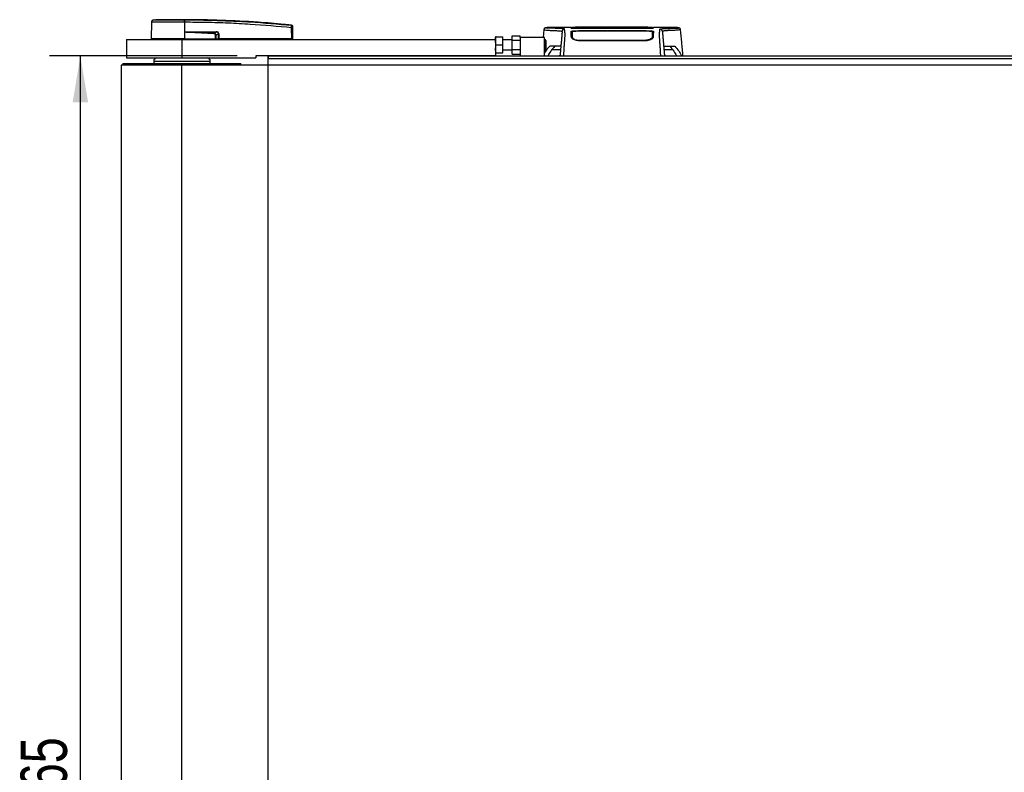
# Model space of a CAD drawing. Header units: millimetres. Extents: x 0 to 420, y 0 to 297.
# Tile 4 of 28: x 51 to 114, y 108 to 157. Entities that reach past the tile are written whole.
import ezdxf

# ---------------------------------------------------------------- set-up
doc = ezdxf.new("R2010")
doc.units = ezdxf.units.MM
doc.layers.add('QUOTE', color=174, linetype='Continuous')
doc.styles.add('SLDTEXTSTYLE3', font='TXT', dxfattribs={"width": 0.75})
doc.dimstyles.new('SLDDIMSTYLE0', dxfattribs={"dimtxt": 3, "dimasz": 3, "dimexe": 0, "dimexo": 0.0625, "dimgap": 0.75, "dimtad": 1, "dimlfac": 12.598399, "dimrnd": 1e-09, "dimzin": 12, "dimdsep": 46, "dimtxsty": 'SLDTEXTSTYLE3', "dimsah": 1, "dimcen": 0.09, "dimadec": 0, "dimazin": 3, "dimtfac": 1, "dimtdec": 3, "dimtofl": 0, "dimtmove": 0, "dimatfit": 3, "dimfxl": 0, "dimfrac": 2, "dimtolj": 1, "dimtzin": 12, "dimarcsym": 0})

# ---------------------------------------------------------------- blocks, each defined once
blk = doc.blocks.new('_D')
at = {"layer": 'QUOTE'}
for p, q in [((64.656, 154.534), (52.542, 154.534)), ((54.542, 62.062), (54.542, 154.534)), ((64.656, 62.062), (52.542, 62.062))]:
    blk.add_line(p, q, dxfattribs=at)
for points in [[(54.542, 154.534), (54.042, 151.534), (55.042, 151.534)], [(54.542, 62.062), (55.042, 65.062), (54.042, 65.062)]]:
    blk.add_solid(points, dxfattribs=at)
at = {"layer": 'QUOTE', "insert": (50.675, 103.864), "char_height": 3, "attachment_point": 1, "rotation": 90, "style": 'SLDTEXTSTYLE3'}
blk.add_mtext('1165', dxfattribs=at)

msp = doc.modelspace()

# ---------------------------------------------------------------- linework, layer by layer
at = {"color": 7, "linetype": 'Continuous', "lineweight": 25}
for p, q in [((59.12482, 156.70783), (59.11554, 155.6449)), ((59.26676, 156.8643), (59.40482, 156.87522)), ((61.26538, 156.87522), (61.26527, 156.87522)), ((61.2655, 156.70788), (61.26628, 155.6449)), ((61.27838, 156.70787), (61.2655, 156.70788)), ((68.17631, 156.52408), (68.17881, 156.52382)), ((68.17886, 156.52381), (68.17881, 156.52382)), ((61.27046, 156.08126), (61.26665, 155.6449)), ((61.27046, 156.08126), (61.2705, 156.08567)), ((61.43837, 156.09522), (63.3011, 156.09522)), ((63.30212, 156.0747), (61.43938, 156.0747)), ((63.16257, 156.00215), (63.30212, 156.0747)), ((63.46052, 155.96532), (63.29307, 155.87827)), ((63.46177, 155.6449), (63.46052, 155.96532)), ((63.47536, 155.96532), (63.47661, 155.6449)), ((68.18483, 155.6449), (68.17863, 156.35564)), ((68.23679, 156.35564), (68.243, 155.6449)), ((81.34906, 155.76397), (81.34024, 155.74412)), ((81.38454, 155.76397), (81.8165, 155.76397)), ((81.8165, 155.24803), (81.8165, 155.76397)), ((82.41181, 155.84378), (82.92775, 155.84378)), ((82.41181, 155.54591), (82.41181, 155.84378)), ((82.92775, 155.72428), (82.92775, 155.84378)), ((84.4659, 156.24048), (84.42077, 155.72428)), ((84.47549, 156.24002), (84.4752, 156.23966)), ((84.84024, 156.37779), (84.85057, 156.37779)), ((86.21699, 156.37857), (84.85057, 156.37857)), ((86.28536, 156.35973), (86.2857, 156.33738)), ((86.29594, 155.75492), (86.29581, 155.66525)), ((88.5237, 156.33869), (86.69807, 156.33869)), ((88.5237, 156.14705), (86.69807, 156.14705)), ((86.73742, 156.33207), (91.02435, 156.33207)), ((90.84717, 156.30832), (86.90769, 156.30832)), ((90.31955, 156.30075), (87.44221, 156.30075)), ((88.5237, 156.33655), (88.5237, 156.33869)), ((89.23807, 156.33655), (88.5237, 156.33655)), ((88.5237, 156.15852), (89.23807, 156.15852)), ((88.5237, 156.15852), (88.5237, 156.14705)), ((88.56338, 156.33864), (89.19839, 156.33864)), ((88.56338, 156.33864), (88.56338, 156.33655)), ((89.19839, 156.15376), (88.56338, 156.15375)), ((88.56338, 156.15375), (88.56338, 156.14391)), ((89.19839, 156.33864), (89.19839, 156.33655)), ((89.19839, 156.14391), (89.19839, 156.15376)), ((91.03567, 156.14402), (89.19839, 156.14391)), ((89.23807, 156.33655), (89.23807, 156.33869)), ((91.0637, 156.33869), (89.23807, 156.33869)), ((89.23807, 156.15852), (89.23807, 156.14705)), ((91.0637, 156.14705), (89.23807, 156.14705)), ((91.46583, 155.75487), (91.46644, 155.6654)), ((91.47611, 156.34012), (91.47644, 156.36247)), ((91.4762, 156.34882), (91.47611, 156.34365)), ((91.47644, 156.36268), (91.47637, 156.35854)), ((91.47667, 156.37557), (91.47666, 156.37506)), ((92.91041, 156.37857), (91.54479, 156.37857)), ((93.28628, 156.24002), (93.28657, 156.23966)), ((57.5277, 155.60522), (57.5277, 154.41459)), ((57.5277, 155.60522), (61.09958, 155.60522)), ((61.26628, 155.6449), (59.11554, 155.6449)), ((59.15419, 155.6449), (59.15489, 155.60522)), ((61.09958, 155.60522), (61.09958, 154.41459)), ((61.09958, 155.60522), (81.34024, 155.60522)), ((61.26466, 155.6449), (61.26463, 155.60522)), ((61.26665, 155.6449), (61.26628, 155.6449)), ((61.26665, 155.6449), (63.27873, 155.6449)), ((63.26628, 155.6449), (63.266, 155.60522)), ((63.28481, 155.6449), (63.46177, 155.6449)), ((63.43436, 155.6449), (63.43387, 155.60522)), ((63.47661, 155.6449), (63.46177, 155.6449)), ((63.47349, 155.6449), (63.47343, 155.60522)), ((68.18483, 155.6449), (63.47661, 155.6449)), ((68.1819, 155.6449), (68.18185, 155.60522)), ((68.18483, 155.6449), (68.243, 155.6449)), ((68.20435, 155.6449), (68.20365, 155.60522)), ((77.65178, 155.6072), (77.65178, 155.60522)), ((78.28594, 155.60522), (78.28594, 155.6072)), ((81.34024, 155.60522), (81.34024, 155.74412)), ((81.34024, 155.60522), (81.34024, 154.53365)), ((81.38454, 155.24803), (81.8165, 155.24803)), ((82.41181, 155.56553), (81.8165, 155.56553)), ((81.8165, 154.73209), (81.8165, 155.24803)), ((82.41181, 154.95015), (82.41181, 155.54591)), ((82.41181, 155.54591), (82.92775, 155.54591)), ((82.92775, 155.72428), (82.92775, 154.53365)), ((84.51525, 155.72428), (82.92775, 155.72428)), ((84.51525, 154.53365), (84.51525, 155.72428)), ((84.56288, 155.56553), (84.51525, 155.56553)), ((84.59463, 155.53378), (84.56288, 155.56553)), ((84.56288, 154.93053), (84.56288, 155.56553)), ((84.59463, 155.53378), (84.59463, 154.96228)), ((84.84014, 155.16682), (84.85644, 155.17605)), ((84.84605, 155.16682), (84.84014, 155.16682)), ((86.28477, 155.71246), (86.31248, 155.65018)), ((86.69807, 155.55202), (86.69809, 155.51238)), ((91.0637, 155.51789), (86.69807, 155.51789)), ((91.0637, 155.55195), (91.06369, 155.51242)), ((92.90533, 155.17605), (92.92163, 155.16682)), ((92.92163, 155.16682), (92.91572, 155.16682)), ((81.34024, 154.53365), (65.86209, 154.53365)), ((65.86209, 154.53365), (65.86209, 154.41459)), ((66.65584, 154.53365), (66.65584, 154.35506)), ((81.34024, 154.75193), (81.34906, 154.73209)), ((81.34024, 154.53365), (191.67172, 154.53365)), ((81.38454, 154.73209), (81.8165, 154.73209)), ((81.8165, 154.93053), (82.41181, 154.93053)), ((82.41181, 154.95015), (82.92775, 154.95015)), ((82.41181, 154.65227), (82.41181, 154.95015)), ((82.41181, 154.65227), (82.92775, 154.65227)), ((84.51525, 154.93053), (84.56288, 154.93053)), ((84.51525, 154.54903), (84.73288, 154.54903)), ((84.56288, 154.93053), (84.59463, 154.96228)), ((85.54281, 154.93792), (84.98256, 154.93792)), ((85.46773, 154.53434), (85.45297, 154.53365)), ((85.46773, 154.53434), (85.5075, 154.53434)), ((85.46773, 154.53365), (85.46773, 154.53434)), ((92.77921, 154.93792), (92.21896, 154.93792)), ((92.25427, 154.53434), (92.29399, 154.53434)), ((92.30874, 154.53365), (92.29399, 154.53434)), ((92.29399, 154.53434), (92.29399, 154.53365)), ((93.02889, 154.54903), (93.34953, 154.54903)), ((93.34953, 154.54903), (93.36245, 154.53365)), ((57.17051, 153.93834), (57.17051, 62.6569)), ((61.09958, 153.93834), (57.17051, 153.93834)), ((57.28957, 154.0574), (57.28957, 153.93834)), ((57.28957, 154.0574), (64.90959, 154.0574)), ((57.5277, 154.41459), (61.09958, 154.41459)), ((59.27395, 154.20292), (59.27395, 154.0574)), ((59.27395, 154.20292), (59.58376, 154.20292)), ((59.58376, 154.20292), (62.92521, 154.20292)), ((61.09958, 154.41459), (65.86209, 154.41459)), ((61.09958, 62.6569), (61.09958, 153.93834)), ((211.91239, 153.93834), (61.09958, 153.93834)), ((62.92521, 154.0574), (62.92521, 154.20292)), ((64.90959, 153.93834), (64.90959, 154.0574)), ((206.35613, 154.35506), (66.65584, 154.35506)), ((66.65584, 153.93834), (66.65584, 154.35506))]:
    msp.add_line(p, q, dxfattribs=at)
at = {"color": 7, "linetype": 'Continuous'}
for p, q in [((66.65584, 62.06158), (66.65584, 154.53365)), ((66.65584, 154.53365), (206.35613, 154.53365))]:
    msp.add_line(p, q, dxfattribs=at)
at = {"color": 7, "linetype": 'Continuous', "lineweight": 25, "flags": 128}
for points in [[(61.27046, 156.08126), (61.36506, 156.07759), (61.43938, 156.0747)], [(63.16093, 155.96796), (63.16117, 155.97314), (63.16142, 155.97822), (63.16165, 155.98313), (63.16188, 155.98777), (63.16208, 155.99206), (63.16227, 155.99593), (63.16243, 155.99931), (63.16257, 156.00215)], [(86.28952, 156.12272), (86.28941, 156.01136), (86.28939, 155.98214), (86.28933, 155.92459), (86.28931, 155.9)], [(88.56338, 156.33931), (87.76959, 156.33933), (86.69807, 156.33937)], [(88.56338, 156.14391), (87.14694, 156.14397), (86.72611, 156.14402)], [(91.0637, 156.33937), (90.61918, 156.33935), (89.19839, 156.33931)], [(91.47242, 155.9), (91.47238, 155.95691), (91.47234, 156.01382), (91.47225, 156.12273)]]:
    msp.add_lwpolyline(points, dxfattribs=at)
at = {"color": 7, "linetype": 'Continuous', "lineweight": 25}
for centre, radius, start, end in [((59.28357, 156.70644), 0.15875, 96.0768723, 179.4999887), ((60.66916, 156.74101), 0.59726, 356.8199271, 11.9182574), ((58.04631, 156.49726), 3.24107, 6.5033888, 6.6968092), ((60.68211, 156.74138), 0.59721, 356.7840625, 11.8829179), ((68.17267, 156.44869), 0.06331, 0.6158593, 83.8958055), ((61.6028, 156.09307), 0.16445, 179.2524098, 186.4143417), ((63.46554, 156.09307), 0.16445, 179.2524098, 186.4143417), ((63.46794, 157.987), 2.02169, 269.78976, 270.21024), ((68.20771, 154.59836), 1.75752, 89.0518988, 90.9481012), ((59.49355, 154.20292), 0.2196, 105.4516934, 180), ((62.7056, 154.20292), 0.2196, 0, 74.5483066)]:
    msp.add_arc(centre, radius, start, end, dxfattribs=at)
for centre, major_axis, ratio, start_param, end_param in [((63.09679, 155.83355), (0.15876, 0.08391), 0.66301777, 5.94884055, 7.12572739), ((63.09679, 155.8332), (0.18187, 0.09676), 0.77058227, 5.94675229, 7.12363913), ((63.19371, 155.88442), (0.26989, 0.13275), 0.60672542, 5.99588539, 7.17277223), ((63.19571, 155.88463), (0.25534, 0.12638), 0.5569608, 5.9946727, 7.17155954)]:
    msp.add_ellipse(centre, major_axis=major_axis, ratio=ratio, start_param=start_param, end_param=end_param, dxfattribs=at)
for points, knots in [([(61.2655, 156.70788), (61.16612, 156.70786), (60.96502, 156.70783), (60.65659, 156.70785), (60.34667, 156.7079), (60.05045, 156.70777), (59.78145, 156.70788), (59.5522, 156.70786), (59.3647, 156.7078), (59.229, 156.7079), (59.14137, 156.70788), (59.13039, 156.70785), (59.12482, 156.70783)], [0, 0, 0, 0, 0.09123037, 0.18462249, 0.28509302, 0.38847717, 0.48894659, 0.59232958, 0.69279869, 0.79618144, 0.89663467, 1, 1, 1, 1]), ([(59.26676, 156.8643), (59.27189, 156.86429), (59.28215, 156.86428), (59.36235, 156.86439), (59.48898, 156.86431), (59.66145, 156.86433), (59.87531, 156.86433), (60.12327, 156.86426), (60.39954, 156.86433), (60.68591, 156.86433), (60.9736, 156.8643), (61.16023, 156.86434), (61.25354, 156.86435)], [0, 0, 0, 0, 0.1019155, 0.20383364, 0.30575296, 0.40767117, 0.50960195, 0.6115312, 0.71346155, 0.81539292, 0.90769638, 1, 1, 1, 1]), ([(61.26527, 156.87522), (61.14742, 156.87522), (60.91137, 156.87522), (60.56367, 156.87522), (60.24046, 156.87522), (59.95306, 156.87522), (59.71634, 156.87522), (59.53973, 156.87522), (59.42561, 156.87522), (59.41175, 156.87522), (59.40482, 156.87522)], [0, 0, 0, 0, 0.12488045, 0.25013958, 0.37464939, 0.49981249, 0.62476421, 0.74955772, 0.87492377, 1, 1, 1, 1]), ([(61.25354, 156.86435), (61.25786, 156.86438), (61.26219, 156.86441), (61.26653, 156.86435), (61.26653, 156.86435)], [0, 0, 0, 0, 0.99963467, 1, 1, 1, 1]), ([(68.17881, 156.52382), (68.15215, 156.52653), (67.98759, 156.54324), (67.26559, 156.61371), (65.78215, 156.73489), (63.64189, 156.85135), (62.05787, 156.86726), (61.26538, 156.87522)], [0, 0, 0, 0, 0.01170126, 0.07220884, 0.31419353, 0.65688711, 1, 1, 1, 1]), ([(61.26653, 156.86435), (61.26653, 156.86435), (61.73673, 156.86409), (62.67722, 156.85434), (64.0874, 156.80979), (65.9233, 156.71711), (67.28559, 156.59304), (68.17941, 156.51164)], [0, 0, 0, 0, 0.00000069, 0.20371068, 0.40747211, 0.61123305, 1, 1, 1, 1]), ([(68.17863, 156.35564), (67.28579, 156.43705), (65.92566, 156.56105), (64.09291, 156.65316), (62.68596, 156.6991), (61.74751, 156.70495), (61.27838, 156.70787)], [0, 0, 0, 0, 0.38905274, 0.59267292, 0.79638077, 1, 1, 1, 1]), ([(68.17863, 156.35564), (68.17919, 156.37343), (68.18031, 156.40905), (68.18105, 156.45623), (68.18096, 156.49161), (68.18023, 156.50765), (68.17957, 156.51083), (68.17941, 156.51164)], [0, 0, 0, 0, 0.23108965, 0.4626691, 0.69303153, 0.92227335, 1, 1, 1, 1]), ([(68.17941, 156.51164), (68.17926, 156.51634), (68.17907, 156.52272), (68.17891, 156.52359), (68.17886, 156.52381)], [0, 0, 0, 0, 0.73611582, 1, 1, 1, 1]), ([(68.17886, 156.52381), (68.1859, 156.52239), (68.19996, 156.51953), (68.21776, 156.5067), (68.23051, 156.48909), (68.2354, 156.47283), (68.23578, 156.4634), (68.23587, 156.4612)], [0, 0, 0, 0, 0.23106275, 0.462125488, 0.693188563, 0.928393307, 1, 1, 1, 1]), ([(68.23587, 156.4612), (68.23587, 156.46098), (68.23588, 156.46015), (68.23594, 156.45394), (68.23598, 156.44937)], [0, 0, 0, 0, 0.26342591, 1, 1, 1, 1]), ([(68.23598, 156.44937), (68.23598, 156.4489), (68.236, 156.44703), (68.23608, 156.43744), (68.23627, 156.41618), (68.23651, 156.38779), (68.2367, 156.36636), (68.23679, 156.35564)], [0, 0, 0, 0, 0.07774703, 0.30683638, 0.53695653, 0.76850921, 1, 1, 1, 1]), ([(91.47671, 156.3772), (91.27175, 156.38299), (90.85148, 156.39488), (90.21235, 156.39575), (89.55639, 156.39573), (88.82205, 156.39592), (88.01279, 156.39698), (87.14333, 156.39965), (86.56842, 156.38457), (86.28507, 156.37713)], [0, 0, 0, 0, 0.12052488, 0.24714067, 0.37252922, 0.4974044, 0.66507391, 0.83492694, 1, 1, 1, 1]), ([(63.16093, 155.96796), (62.80792, 155.98689), (62.17753, 156.0207), (61.54763, 156.06275), (61.27046, 156.08126)], [0, 0, 0, 0, 0.559972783, 1, 1, 1, 1]), ([(61.2705, 156.08567), (61.27157, 156.08598), (61.27432, 156.08678), (61.27966, 156.08788), (61.28771, 156.08918), (61.29971, 156.09059), (61.31759, 156.09212), (61.34426, 156.09361), (61.38545, 156.09496), (61.4182, 156.09512), (61.43837, 156.09522)], [0, 0, 0, 0, 0.0199034, 0.05101553, 0.09695623, 0.16503878, 0.26617597, 0.41665359, 0.64077612, 1, 1, 1, 1]), ([(61.43938, 156.0747), (61.76109, 156.06222), (62.33553, 156.03993), (62.90987, 156.0137), (63.16257, 156.00215)], [0, 0, 0, 0, 0.56002522, 1, 1, 1, 1]), ([(63.26501, 155.87827), (63.27091, 155.87829), (63.28143, 155.87832), (63.28952, 155.87829), (63.29307, 155.87827)], [0, 0, 0, 0, 0.56, 1, 1, 1, 1]), ([(63.27873, 155.6449), (63.27474, 155.68843), (63.26763, 155.76608), (63.26581, 155.84402), (63.26501, 155.87827)], [0, 0, 0, 0, 0.56058603, 1, 1, 1, 1]), ([(63.29307, 155.87827), (63.29248, 155.83468), (63.29142, 155.75674), (63.28683, 155.67911), (63.28481, 155.6449)], [0, 0, 0, 0, 0.55939227, 1, 1, 1, 1]), ([(81.38454, 155.76397), (81.37961, 155.76397), (81.36079, 155.76397), (81.34391, 155.76397), (81.35, 155.76397), (81.35046, 155.76397)], [0, 0, 0, 0, 0.2471015, 0.94342069, 1, 1, 1, 1]), ([(81.38454, 155.24803), (81.37069, 155.31247), (81.34258, 155.44334), (81.35103, 155.61833), (81.37539, 155.72421), (81.38454, 155.76397)], [0, 0, 0, 0, 0.37729563, 0.76615575, 1, 1, 1, 1]), ([(84.86306, 156.37842), (84.82833, 156.37721), (84.75526, 156.37469), (84.66594, 156.36065), (84.59907, 156.34969), (84.55566, 156.3422), (84.53306, 156.33524), (84.4906, 156.31568), (84.47343, 156.26299), (84.46582, 156.23963)], [0, 0, 0, 0, 0.14962216, 0.31480836, 0.49545182, 0.64108218, 0.78518854, 0.90475494, 1, 1, 1, 1]), ([(84.4752, 156.23966), (84.47241, 156.23734), (84.45993, 156.22696), (84.53925, 156.21016), (84.71995, 156.19005), (84.94313, 156.18568), (85.14034, 156.17632), (85.27584, 156.16876), (85.40774, 156.15965), (85.5246, 156.14903), (85.62166, 156.13696), (85.63817, 156.12738), (85.64645, 156.12258)], [0, 0, 0, 0, 0.05089799, 0.22701958, 0.40458189, 0.58203683, 0.65175153, 0.72147534, 0.79113127, 0.86065885, 0.93011681, 1, 1, 1, 1]), ([(85.8046, 156.26743), (85.79449, 156.27254), (85.77451, 156.28264), (85.65998, 156.29461), (85.5266, 156.3042), (85.37648, 156.31166), (85.22593, 156.31672), (85.08487, 156.31971), (84.94612, 156.31912), (84.81416, 156.32155), (84.70188, 156.32718), (84.62423, 156.33383), (84.58126, 156.34144), (84.5774, 156.34982), (84.61462, 156.3588), (84.67967, 156.36696), (84.75199, 156.37327), (84.80083, 156.37811), (84.83238, 156.37786), (84.84024, 156.37779)], [0, 0, 0, 0, 0.05621973, 0.11115266, 0.16546935, 0.21844746, 0.27546115, 0.32872461, 0.38365266, 0.45645174, 0.53050541, 0.6039745, 0.67660627, 0.75406842, 0.83144258, 0.90787271, 0.94870188, 0.98722177, 1, 1, 1, 1]), ([(85.64645, 156.12258), (85.64589, 156.11618), (85.64475, 156.10315), (85.6425, 156.07737), (85.63985, 156.04713), (85.63696, 156.01402), (85.63394, 155.97957), (85.63163, 155.9532), (85.63003, 155.93489), (85.6292, 155.92534), (85.62834, 155.91548), (85.62745, 155.90532), (85.62653, 155.89485), (85.6256, 155.88425), (85.62461, 155.87293), (85.62351, 155.86032), (85.62223, 155.84568), (85.62077, 155.82902), (85.6192, 155.81107), (85.61747, 155.79124), (85.61549, 155.76862), (85.61296, 155.73973), (85.60965, 155.70188), (85.60496, 155.64828), (85.59828, 155.57191), (85.58843, 155.45932), (85.57686, 155.32709), (85.56517, 155.19349), (85.55438, 155.07014), (85.54492, 154.96208), (85.53571, 154.85681), (85.52862, 154.7757), (85.52268, 154.70783), (85.51784, 154.65255), (85.51272, 154.59398), (85.50923, 154.55405), (85.50744, 154.53365)], [0, 0, 0, 0, 0.06946876, 0.14129082, 0.21546943, 0.28878046, 0.35249328, 0.41592792, 0.43212319, 0.44863682, 0.46546884, 0.48261925, 0.50008806, 0.51787528, 0.53516899, 0.55562395, 0.57924015, 0.60601761, 0.63595633, 0.6653451, 0.70151587, 0.73871879, 0.77505525, 0.80544439, 0.8348007, 0.86386977, 0.89313471, 0.91269266, 0.93347159, 0.95287654, 0.9643483, 0.97519881, 0.98089522, 0.9869973, 0.99335869, 1, 1, 1, 1]), ([(85.64645, 156.12258), (85.65008, 156.14127), (85.65759, 156.18001), (85.69495, 156.22837), (85.74639, 156.26135), (85.78566, 156.26545), (85.8046, 156.26743)], [0, 0, 0, 0, 0.241201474, 0.5, 0.758798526, 1, 1, 1, 1]), ([(85.74647, 154.53365), (85.74868, 154.56442), (85.75345, 154.63075), (85.75977, 154.72924), (85.76675, 154.84505), (85.77197, 154.94195), (85.77664, 155.0284), (85.78134, 155.10893), (85.78813, 155.2003), (85.7962, 155.30267), (85.80339, 155.39917), (85.81163, 155.51313), (85.82004, 155.63696), (85.82748, 155.7561), (85.83233, 155.84694), (85.8338, 155.88898), (85.83422, 155.91063), (85.83431, 155.91846), (85.83434, 155.926), (85.83432, 155.93326), (85.83423, 155.94026), (85.83408, 155.94704), (85.83374, 155.95794), (85.83299, 155.97211), (85.83152, 155.99055), (85.82938, 156.01163), (85.82653, 156.03769), (85.82423, 156.0572), (85.82274, 156.06937), (85.82225, 156.07332), (85.82171, 156.07761), (85.82112, 156.08226), (85.82049, 156.08728), (85.8198, 156.09266), (85.81907, 156.0984), (85.81796, 156.10708), (85.81647, 156.1187), (85.81471, 156.13232), (85.81274, 156.14775), (85.81079, 156.16335), (85.80876, 156.18027), (85.80651, 156.20106), (85.80459, 156.2247), (85.80358, 156.24851), (85.80427, 156.26133), (85.8046, 156.26743)], [0, 0, 0, 0, 0.00965422, 0.02080777, 0.03106144, 0.04695632, 0.05363076, 0.06332171, 0.07944787, 0.09513433, 0.11098812, 0.1264164, 0.15394151, 0.18248268, 0.21412153, 0.25173969, 0.25807756, 0.26470639, 0.27164528, 0.2789144, 0.28653502, 0.29452959, 0.30292173, 0.32825756, 0.35736257, 0.39783448, 0.44561968, 0.50125245, 0.50814496, 0.51574476, 0.52407276, 0.53315127, 0.54300388, 0.5536554, 0.56513175, 0.57745987, 0.6061763, 0.63677252, 0.6637765, 0.70682954, 0.7424198, 0.78369849, 0.86155909, 0.93405144, 1, 1, 1, 1]), ([(86.23027, 156.32638), (86.22443, 156.32658), (86.20571, 156.32725), (86.21189, 156.32845), (86.26275, 156.32934), (86.28743, 156.32978)], [0, 0, 0, 0, 0.18943846, 0.6067811, 1, 1, 1, 1]), ([(86.21698, 156.37854), (86.21702, 156.3774), (86.21711, 156.37512), (86.21731, 156.36938), (86.21806, 156.34795), (86.21821, 156.34364)], [0, 0, 0, 0, 0.44375031, 0.88835233, 1, 1, 1, 1]), ([(86.21821, 156.34364), (86.21796, 156.35072), (86.2176, 156.36121), (86.21726, 156.37056), (86.21715, 156.3736)], [0, 0, 0, 0, 0.67452653, 1, 1, 1, 1]), ([(86.69807, 156.33869), (86.64413, 156.33875), (86.53624, 156.33885), (86.39243, 156.33969), (86.28389, 156.34093), (86.22642, 156.34233), (86.22054, 156.34327), (86.21821, 156.34364)], [0, 0, 0, 0, 0.21471698, 0.42943093, 0.64424617, 0.85905702, 1, 1, 1, 1]), ([(86.23077, 156.32643), (86.22751, 156.32653), (86.22252, 156.32669), (86.22244, 156.3267), (86.22242, 156.3267)], [0, 0, 0, 0, 0.65263471, 1, 1, 1, 1]), ([(86.22587, 156.12416), (86.231, 156.12678), (86.24128, 156.13203), (86.32258, 156.13888), (86.44243, 156.14399), (86.57534, 156.14667), (86.66318, 156.14694), (86.69807, 156.14705)], [0, 0, 0, 0, 0.21475602, 0.42951429, 0.64422712, 0.85870581, 1, 1, 1, 1]), ([(86.23876, 155.75477), (86.23764, 155.78687), (86.23538, 155.85113), (86.23291, 155.92114), (86.23083, 155.98281), (86.22869, 156.0432), (86.22689, 156.09473), (86.22587, 156.12416)], [0, 0, 0, 0, 0.0751699, 0.15046197, 0.30471802, 0.60298005, 1, 1, 1, 1]), ([(86.27313, 156.09373), (86.25956, 156.09238), (86.23036, 156.08948), (86.22789, 156.08619), (86.22656, 156.08443)], [0, 0, 0, 0, 0.46450973, 1, 1, 1, 1]), ([(86.92224, 156.30771), (86.83486, 156.31258), (86.67124, 156.32169), (86.41295, 156.321), (86.26071, 156.32548), (86.23027, 156.32638)], [0, 0, 0, 0, 0.47837414, 0.89568468, 1, 1, 1, 1]), ([(86.69807, 155.51789), (86.65242, 155.52068), (86.56128, 155.52623), (86.43764, 155.56695), (86.3328, 155.62436), (86.25607, 155.6929), (86.24444, 155.73448), (86.23876, 155.75477)], [0, 0, 0, 0, 0.18070781, 0.36082696, 0.55652595, 0.78366481, 1, 1, 1, 1]), ([(86.27828, 156.08443), (86.27898, 156.04426), (86.28003, 155.984), (86.28078, 155.94136), (86.28169, 155.88907), (86.28186, 155.8796)], [0, 0, 0, 0, 0.62076075, 0.93130658, 1, 1, 1, 1]), ([(86.28566, 156.34365), (86.28563, 156.34523), (86.28557, 156.34886), (86.2855, 156.35306), (86.28546, 156.35542)], [0, 0, 0, 0, 0.43708971, 1, 1, 1, 1]), ([(86.28566, 156.34365), (86.28886, 156.34324), (86.29589, 156.34235), (86.3562, 156.3411), (86.45551, 156.34008), (86.57552, 156.33947), (86.65991, 156.3394), (86.69807, 156.33937)], [0, 0, 0, 0, 0.17894419, 0.39401351, 0.60853915, 0.8229777, 1, 1, 1, 1]), ([(86.28743, 156.32978), (86.2887, 156.3298), (86.31191, 156.3303), (86.4062, 156.33107), (86.55899, 156.33191), (86.67794, 156.33201), (86.73742, 156.33207)], [0, 0, 0, 0, 0.01892941, 0.34589896, 0.6729266, 1, 1, 1, 1]), ([(86.72611, 156.14399), (86.6771, 156.14376), (86.5791, 156.14329), (86.44844, 156.13971), (86.3497, 156.13439), (86.29702, 156.12839), (86.29166, 156.12435), (86.28952, 156.12272)], [0, 0, 0, 0, 0.21399393, 0.42798011, 0.64218009, 0.8568088, 1, 1, 1, 1]), ([(86.29594, 155.75492), (86.29519, 155.7981), (86.29368, 155.88439), (86.29277, 155.93655), (86.29199, 155.98138), (86.29097, 156.03963), (86.2901, 156.08915), (86.28952, 156.12272)], [0, 0, 0, 0, 0.108327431, 0.216488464, 0.324759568, 0.542223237, 1, 1, 1, 1]), ([(86.29368, 155.88438), (86.29401, 155.86381), (86.29455, 155.82977), (86.29504, 155.77861), (86.29532, 155.73474), (86.29548, 155.7026), (86.29557, 155.67791), (86.29562, 155.66543)], [0, 0, 0, 0, 0.42959393, 0.71082622, 0.80196602, 0.89986058, 1, 1, 1, 1]), ([(86.29594, 155.75492), (86.30136, 155.73571), (86.31223, 155.69717), (86.3904, 155.63221), (86.49911, 155.58057), (86.61034, 155.55509), (86.67447, 155.55283), (86.69807, 155.55199)], [0, 0, 0, 0, 0.23322605, 0.46795306, 0.7101047, 0.8933472, 1, 1, 1, 1]), ([(87.44221, 156.30075), (87.42941, 156.30076), (87.35778, 156.30079), (87.22808, 156.30135), (87.07852, 156.30299), (86.96561, 156.30525), (86.9367, 156.30689), (86.92224, 156.30771)], [0, 0, 0, 0, 0.05157188, 0.28848308, 0.52553485, 0.76276029, 1, 1, 1, 1]), ([(90.83953, 156.30771), (90.83732, 156.30753), (90.8251, 156.30655), (90.77345, 156.30471), (90.65418, 156.30259), (90.4968, 156.30106), (90.37863, 156.30085), (90.31955, 156.30075)], [0, 0, 0, 0, 0.05239604, 0.28950373, 0.5264141, 0.76321943, 1, 1, 1, 1]), ([(91.5315, 156.32638), (91.39833, 156.32387), (91.14876, 156.31917), (90.94551, 156.3168), (90.85719, 156.30922), (90.83953, 156.30771)], [0, 0, 0, 0, 0.47789779, 0.89561471, 1, 1, 1, 1]), ([(91.02435, 156.33207), (91.0511, 156.33206), (91.13668, 156.33202), (91.27792, 156.33158), (91.41486, 156.33059), (91.49457, 156.32971), (91.5086, 156.32921), (91.50907, 156.32919)], [0, 0, 0, 0, 0.13027841, 0.4169082, 0.70350449, 0.99007262, 1, 1, 1, 1]), ([(91.47225, 156.12273), (91.46745, 156.12517), (91.45786, 156.13004), (91.38245, 156.1364), (91.27142, 156.14114), (91.14864, 156.14364), (91.06767, 156.14389), (91.03567, 156.14399)], [0, 0, 0, 0, 0.21516442, 0.43033682, 0.64528255, 0.85978468, 1, 1, 1, 1]), ([(91.54356, 156.34364), (91.53824, 156.34308), (91.52759, 156.34194), (91.4448, 156.34046), (91.32295, 156.33935), (91.18805, 156.33878), (91.09898, 156.33872), (91.0637, 156.33869)], [0, 0, 0, 0, 0.21474819, 0.42949365, 0.64433813, 0.85913498, 1, 1, 1, 1]), ([(91.0637, 156.14705), (91.11674, 156.1468), (91.2228, 156.14631), (91.36422, 156.14247), (91.47103, 156.13673), (91.5279, 156.13026), (91.53362, 156.1259), (91.5359, 156.12416)], [0, 0, 0, 0, 0.21411889, 0.42823185, 0.64257183, 0.85709722, 1, 1, 1, 1]), ([(91.46583, 155.75487), (91.46042, 155.73566), (91.44955, 155.69713), (91.37141, 155.63218), (91.26271, 155.58054), (91.15148, 155.55504), (91.08732, 155.55277), (91.0637, 155.55193)], [0, 0, 0, 0, 0.23316514, 0.46784507, 0.70999165, 0.8932536, 1, 1, 1, 1]), ([(91.52301, 155.75477), (91.51633, 155.73253), (91.503, 155.68809), (91.41222, 155.61155), (91.28765, 155.55088), (91.1616, 155.52133), (91.08968, 155.51881), (91.0637, 155.51789)], [0, 0, 0, 0, 0.23569901, 0.47102523, 0.71420287, 0.89677912, 1, 1, 1, 1]), ([(91.47225, 156.12273), (91.47213, 156.11567), (91.47148, 156.07846), (91.47041, 156.01727), (91.46942, 155.96054), (91.46829, 155.89559), (91.46717, 155.83138), (91.46628, 155.78037), (91.46583, 155.75487)], [0, 0, 0, 0, 0.102398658, 0.539647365, 0.7684394, 0.883414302, 0.941730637, 1, 1, 1, 1]), ([(91.53521, 156.08443), (91.5321, 156.0871), (91.52751, 156.09104), (91.48576, 156.09428), (91.47227, 156.09532)], [0, 0, 0, 0, 0.67700046, 1, 1, 1, 1]), ([(91.50907, 156.32919), (91.5271, 156.32872), (91.56383, 156.32777), (91.5424, 156.32685), (91.5315, 156.32638)], [0, 0, 0, 0, 0.49113601, 1, 1, 1, 1]), ([(91.5359, 156.12416), (91.5348, 156.09258), (91.53296, 156.03958), (91.53082, 155.9794), (91.52871, 155.91695), (91.5263, 155.84862), (91.52411, 155.78604), (91.52301, 155.75477)], [0, 0, 0, 0, 0.423148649, 0.710193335, 0.85405024, 0.927080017, 1, 1, 1, 1]), ([(91.54101, 156.32679), (91.5411, 156.3268), (91.54181, 156.32686), (91.53728, 156.32657), (91.53052, 156.32639), (91.52857, 156.32634)], [0, 0, 0, 0, 0.09601438, 0.73999036, 1, 1, 1, 1]), ([(91.54469, 156.37528), (91.54469, 156.37528), (91.54461, 156.37309), (91.54407, 156.35871), (91.54377, 156.34967), (91.54356, 156.34364)], [0, 0, 0, 0, 0.0000296, 0.33337067, 1, 1, 1, 1]), ([(92.0153, 154.53365), (92.01295, 154.56681), (92.00824, 154.63315), (92.00184, 154.73154), (91.99704, 154.81151), (91.99354, 154.87367), (91.99098, 154.92029), (91.98869, 154.96243), (91.98649, 155.0034), (91.9841, 155.04588), (91.9792, 155.12818), (91.9708, 155.23498), (91.96061, 155.36838), (91.95077, 155.50403), (91.94172, 155.63697), (91.93394, 155.76171), (91.92909, 155.85425), (91.92741, 155.90673), (91.92739, 155.94047), (91.92826, 155.96509), (91.92964, 155.98348), (91.93106, 155.99858), (91.93215, 156.00917), (91.93317, 156.01873), (91.93412, 156.02739), (91.93514, 156.03645), (91.93622, 156.04589), (91.93737, 156.05569), (91.93862, 156.06608), (91.94009, 156.07793), (91.9419, 156.09212), (91.94409, 156.10929), (91.94643, 156.12744), (91.94884, 156.14623), (91.95098, 156.16335), (91.95299, 156.18011), (91.9549, 156.19773), (91.95661, 156.21643), (91.95776, 156.2354), (91.9581, 156.25253), (91.95748, 156.26254), (91.95717, 156.26743)], [0, 0, 0, 0, 0.01040061, 0.02080672, 0.03106116, 0.03614099, 0.04145683, 0.04698488, 0.05107961, 0.056575, 0.06335413, 0.08477825, 0.10578404, 0.12644249, 0.15396653, 0.18250697, 0.21827305, 0.25692616, 0.28371553, 0.31573913, 0.35433978, 0.37618226, 0.39782595, 0.41302567, 0.42902685, 0.44584073, 0.46347795, 0.48194851, 0.50126173, 0.52284596, 0.55053669, 0.58490472, 0.6264984, 0.66378186, 0.70683381, 0.74242415, 0.78255841, 0.83794342, 0.89093876, 0.94676606, 1, 1, 1, 1]), ([(91.95717, 156.26743), (91.96152, 156.27085), (91.97013, 156.27762), (92.02665, 156.28636), (92.09887, 156.29404), (92.18412, 156.30064), (92.27452, 156.30613), (92.36557, 156.31055), (92.4506, 156.31387), (92.52977, 156.31634), (92.60212, 156.31807), (92.67062, 156.31918), (92.73523, 156.31971), (92.84948, 156.31917), (92.99212, 156.32302), (93.12003, 156.33138), (93.18115, 156.34069), (93.18436, 156.3505), (93.13857, 156.35998), (93.05055, 156.37139), (92.95626, 156.37572), (92.91041, 156.37783)], [0, 0, 0, 0, 0.03686721, 0.07291704, 0.10855648, 0.14396977, 0.17902456, 0.21178707, 0.24346721, 0.27097218, 0.29845751, 0.32572816, 0.3526519, 0.37978509, 0.47831776, 0.57597942, 0.67287632, 0.75524138, 0.83791931, 0.92119484, 1, 1, 1, 1]), ([(92.11532, 156.12258), (92.11169, 156.14127), (92.10418, 156.18001), (92.06682, 156.22837), (92.01538, 156.26135), (91.97611, 156.26545), (91.95717, 156.26743)], [0, 0, 0, 0, 0.24120147, 0.5, 0.75879853, 1, 1, 1, 1]), ([(93.28657, 156.23966), (93.28937, 156.23734), (93.30184, 156.22696), (93.22252, 156.21016), (93.04182, 156.19005), (92.81864, 156.18568), (92.62143, 156.17632), (92.48593, 156.16876), (92.35403, 156.15965), (92.23717, 156.14903), (92.14011, 156.13696), (92.1236, 156.12738), (92.11532, 156.12258)], [0, 0, 0, 0, 0.05089854, 0.22702003, 0.40458224, 0.58203707, 0.65175173, 0.7214755, 0.79113139, 0.86065893, 0.93011685, 1, 1, 1, 1]), ([(92.11532, 156.12258), (92.11588, 156.11618), (92.11702, 156.10315), (92.11927, 156.07737), (92.12192, 156.04713), (92.12481, 156.01402), (92.12783, 155.97957), (92.13014, 155.9532), (92.13174, 155.93489), (92.13257, 155.92534), (92.13344, 155.91548), (92.13432, 155.90532), (92.13524, 155.89485), (92.13617, 155.88425), (92.13716, 155.87293), (92.13826, 155.86032), (92.13954, 155.84568), (92.141, 155.82902), (92.14257, 155.81107), (92.1443, 155.79124), (92.14628, 155.76862), (92.14881, 155.73973), (92.15212, 155.70188), (92.15681, 155.64828), (92.16349, 155.57191), (92.17334, 155.45932), (92.18491, 155.32709), (92.1966, 155.19349), (92.20739, 155.07014), (92.21685, 154.96208), (92.22606, 154.85681), (92.23315, 154.7757), (92.23909, 154.70783), (92.24393, 154.65255), (92.24905, 154.59398), (92.25255, 154.55405), (92.25433, 154.53365)], [0, 0, 0, 0, 0.06946876, 0.14129082, 0.21546943, 0.28878046, 0.35249328, 0.41592792, 0.43212319, 0.44863682, 0.46546884, 0.48261925, 0.50008806, 0.51787528, 0.53516899, 0.55562395, 0.57924015, 0.60601761, 0.63595633, 0.6653451, 0.70151587, 0.73871879, 0.77505525, 0.80544439, 0.8348007, 0.86386977, 0.89313471, 0.91269266, 0.93347159, 0.95287654, 0.9643483, 0.97519881, 0.98089522, 0.9869973, 0.99335869, 1, 1, 1, 1]), ([(93.29595, 156.23963), (93.28834, 156.26299), (93.27117, 156.31568), (93.22871, 156.33524), (93.20611, 156.3422), (93.1627, 156.34969), (93.09583, 156.36065), (93.00651, 156.37469), (92.93344, 156.37721), (92.89871, 156.37842)], [0, 0, 0, 0, 0.09524506, 0.21481146, 0.35891782, 0.50454818, 0.68519164, 0.85037784, 1, 1, 1, 1]), ([(92.91041, 156.37783), (92.90706, 156.37827), (92.90358, 156.37874), (92.89912, 156.37841), (92.89894, 156.37839)], [0, 0, 0, 0, 0.96013712, 1, 1, 1, 1]), ([(93.44519, 154.53365), (93.41933, 154.82895), (93.36951, 155.39788), (93.31979, 155.96683), (93.29587, 156.24048)], [0, 0, 0, 0, 0.51903279, 1, 1, 1, 1]), ([(63.27873, 155.6449), (63.27945, 155.6449), (63.28113, 155.6449), (63.28324, 155.6449), (63.28439, 155.6449), (63.28481, 155.6449)], [0, 0, 0, 0, 0.31939567, 0.74819126, 1, 1, 1, 1]), ([(81.38454, 154.73209), (81.37069, 154.79654), (81.34258, 154.9274), (81.35103, 155.10239), (81.37539, 155.20827), (81.38454, 155.24803)], [0, 0, 0, 0, 0.377295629, 0.766155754, 1, 1, 1, 1]), ([(84.84014, 155.16682), (84.75051, 155.06499), (84.62193, 154.91893), (84.54005, 154.7704), (84.51525, 154.72541)], [0, 0, 0, 0, 0.69712502, 1, 1, 1, 1]), ([(85.1676, 155.16682), (85.07336, 155.05829), (84.89605, 154.85408), (84.78494, 154.64636), (84.73288, 154.54903)], [0, 0, 0, 0, 0.53144215, 1, 1, 1, 1]), ([(85.56364, 155.17605), (85.55805, 155.17605), (85.54686, 155.17605), (85.45321, 155.17605), (85.29053, 155.17605), (85.06111, 155.17605), (84.92466, 155.17605), (84.85644, 155.17605)], [0, 0, 0, 0, 0.12264871, 0.2454767, 0.49573627, 0.74787131, 1, 1, 1, 1]), ([(86.69807, 155.55199), (86.84787, 155.55188), (87.59685, 155.55134), (89.05206, 155.55068), (90.35747, 155.55149), (91.0637, 155.55193)], [0, 0, 0, 0, 0.10293773, 0.51468867, 1, 1, 1, 1]), ([(91.43986, 155.64274), (91.4444, 155.64667), (91.47262, 155.67113), (91.475, 155.6936), (91.477, 155.71246)], [0, 0, 0, 0, 0.16065959, 1, 1, 1, 1]), ([(92.19813, 155.17605), (92.20372, 155.17605), (92.21491, 155.17605), (92.30856, 155.17605), (92.47124, 155.17605), (92.70066, 155.17605), (92.83711, 155.17605), (92.90533, 155.17605)], [0, 0, 0, 0, 0.12264871, 0.2454767, 0.49573627, 0.74787131, 1, 1, 1, 1]), ([(92.59417, 155.16682), (92.68841, 155.05829), (92.86572, 154.85408), (92.97683, 154.64636), (93.02889, 154.54903)], [0, 0, 0, 0, 0.53144215, 1, 1, 1, 1]), ([(92.92163, 155.16682), (93.00911, 155.06488), (93.18437, 154.86067), (93.29442, 154.65302), (93.34953, 154.54903)], [0, 0, 0, 0, 0.49918594, 1, 1, 1, 1]), ([(81.34995, 154.73209), (81.34966, 154.73209), (81.34354, 154.73209), (81.36039, 154.73209), (81.37961, 154.73209), (81.38454, 154.73209)], [0, 0, 0, 0, 0.035934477, 0.752888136, 1, 1, 1, 1]), ([(84.73288, 154.54903), (84.73012, 154.54393), (84.72538, 154.53519), (84.72139, 154.5341), (84.71973, 154.53365)], [0, 0, 0, 0, 0.583192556, 1, 1, 1, 1]), ([(93.04204, 154.53365), (93.04038, 154.5341), (93.03639, 154.53519), (93.03165, 154.54393), (93.02889, 154.54903)], [0, 0, 0, 0, 0.41680744, 1, 1, 1, 1])]:
    msp.add_open_spline(points, degree=3, knots=knots, dxfattribs=at)

# ---------------------------------------------------------------- dimensions: what is measured, and where the dimension line sits
at = {"layer": 'QUOTE'}
dim = msp.add_linear_dim(base=(52.16106, 154.53365), p1=(66.65584, 62.06158), p2=(66.65584, 154.53365), angle=90, dimstyle='SLDDIMSTYLE0', dxfattribs=at)
dim.commit()
dim.dimension.update_dxf_attribs({"geometry": '_D', "text_midpoint": (52.16106, 108.29762), "dimtype": 160})

doc.saveas('drawing.dxf')
